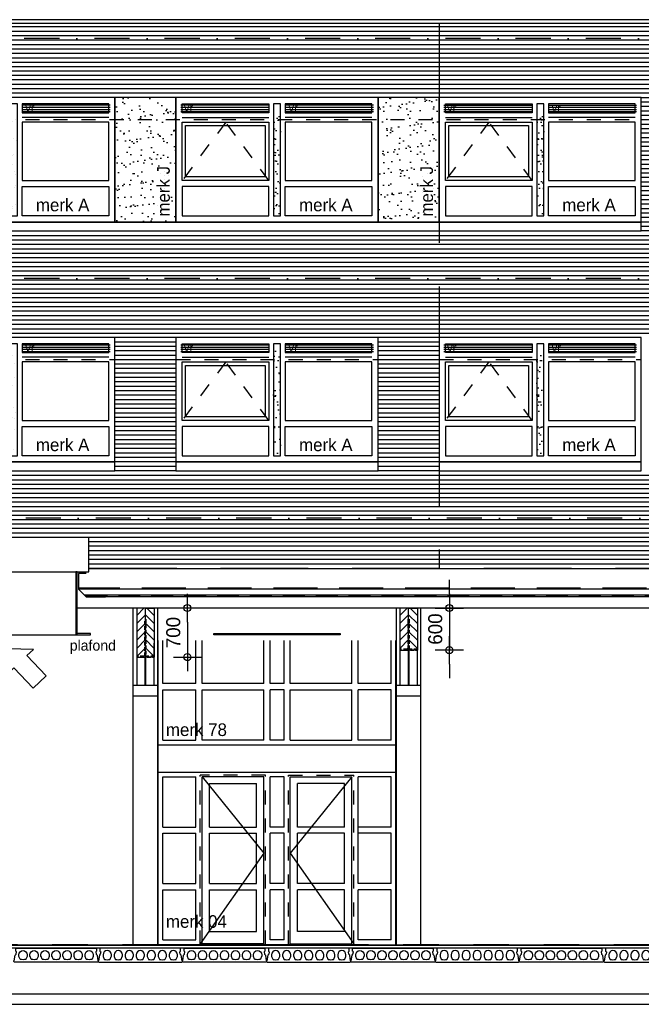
# Model space of a CAD drawing. Extents: x 0 to 140000, y 0 to 84100.
# Tile 83 of 105: x 85395 to 94252, y 44785 to 58824. Entities that reach past the tile are written whole.
import ezdxf
from ezdxf.enums import TextEntityAlignment as Align

# ---------------------------------------------------------------- set-up
doc = ezdxf.new("R2010")
doc.units = 0
doc.header["$LTSCALE"] = 100
doc.header["$MEASUREMENT"] = 0
doc.header["$PDMODE"] = 35
doc.header["$PDSIZE"] = 5
for name, pattern in [('B0201', [50, 31.25, -6.25, 6.25, -6.25]), ('B0701', [9.375, 6.25, -3.125]), ('B0702', [4.6875, 3.125, -1.5625]), ('B0703', [18.75, 12.5, -6.25]), ('DASHDOT', [1, 0.5, -0.25, 0, -0.25]), ('DASHED', [0.75, 0.5, -0.25]), ('TEGELS', [4, 2, -2])]:
    doc.linetypes.add(name, pattern=pattern)
doc.layers.get('0').update_dxf_attribs({"linetype": 'CONTINUOUS'})
doc.layers.get('DEFPOINTS').update_dxf_attribs({"linetype": 'CONTINUOUS'})
for name, color, linetype in [('AA28----_KONSTRUKTIE', 1, 'CONTINUOUS'), ('AA31----_BUITENKOZ', 7, 'CONTINUOUS'), ('AC32----_BINNENKOZIJ', 1, 'CONTINUOUS'), ('AL$0A---_WIJZIGINGEN', 2, 'CONTINUOUS'), ('AL$7A---_STRAMIEN', 42, 'B0201'), ('AL$8A---_HULPLIJNEN', 1, 'CONTINUOUS'), ('AL21----_BUITENWAND', 2, 'CONTINUOUS'), ('AL23----_VLOEREN', 7, 'CONTINUOUS'), ('AL27K---_ISOLATIE', 7, 'CONTINUOUS'), ('AL27MH--_METAAL', 7, 'CONTINUOUS'), ('AL28----_KONSTRUKTIE', 3, 'CONTINUOUS'), ('AL31----_BUITENKOZ', 7, 'CONTINUOUS'), ('AL31----_BUITENKOZIJ', 7, 'CONTINUOUS'), ('AL32----_BINNENKOZIJ', 7, 'CONTINUOUS'), ('AL43----_VLOERAFW', 1, 'CONTINUOUS'), ('AL45----_PLAFONDAFW', 7, 'CONTINUOUS'), ('AL47----_DAKAFW', 1, 'CONTINUOUS'), ('AM$1A---_ALGEMEEN', 1, 'CONTINUOUS'), ('AT$0A---_WIJZIGINGEN', 7, 'CONTINUOUS'), ('AT$1A---_ALGEMEEN', 7, 'CONTINUOUS'), ('AT$1A---_TEKST', 2, 'CONTINUOUS'), ('DLLATATIE', 3, 'B0703'), ('VENTILATIE', 1, 'CONTINUOUS'), ('ZONWERING', 4, 'TEGELS')]:
    doc.layers.add(name, color=color, linetype=linetype)
doc.styles.add('00_100', font='B-GBP.shx', dxfattribs={"height": 120})
doc.styles.add('01_100', font='B-GBP.shx', dxfattribs={"height": 180})
doc.styles.add('02_100', font='B-GBP.shx', dxfattribs={"height": 250})
doc.styles.add('03_AT', font='B-GBP')
doc.styles.add('B-01', font='b-gbp')
doc.dimstyles.new('BV100-18', dxfattribs={"dimscale": 100, "dimtxt": 2, "dimasz": 2, "dimexe": 3, "dimexo": 3, "dimgap": 1, "dimtad": 1, "dimdec": 0, "dimzin": 0, "dimtxsty": 'B-01', "dimblk": 'TOD', "dimcen": 1, "dimdle": 1.25, "dimse1": 1, "dimse2": 1, "dimclrd": 1, "dimclre": 1, "dimclrt": 1, "dimazin": 3, "dimtfac": 0.5, "dimtdec": 0, "dimtix": 1, "dimtmove": 0, "dimatfit": 3, "dimtolj": 1, "dimtzin": 0})
pattern_1 = [(37.5, (34717.9, -26474.17), (-7.6852, 235.0725), [0, -185.44, 0, -207.4, 0, -198.25]), (7.5, (34717.9, -26474.17), (215.9128, 344.3018), [0, -100.04, 0, -167.14, 0, -64.05]), (327.5, (34567.83, -26474.17), (379.9253, 0.6904), [0, -61, 0, -219.6, 0, -286.7]), (317.5, (34567.83, -26474.17), (366.7474, 107.0764), [0, -30.5, 0, -143.96, 0, -164.7])]
pattern_2 = [(37.5, (38467.9, -26474.17), (-7.6852, 235.0725), [0, -185.44, 0, -207.4, 0, -198.25]), (7.5, (38467.9, -26474.17), (215.9128, 344.3018), [0, -100.04, 0, -167.14, 0, -64.05]), (327.5, (38317.83, -26474.17), (379.9253, 0.6904), [0, -61, 0, -219.6, 0, -286.7]), (317.5, (38317.83, -26474.17), (366.7474, 107.0764), [0, -30.5, 0, -143.96, 0, -164.7])]

# ---------------------------------------------------------------- blocks, each defined once
blk = doc.blocks.new('PH31-001')
at = {"layer": 'AL31----_BUITENKOZ'}
h = blk.add_hatch(dxfattribs=at)
h.set_pattern_fill('AR-SAND', color=256, scale=122, style=0)
h.set_pattern_definition([(37.5, (-52903.8, -82412.16), (-7.6852, 235.0725), [0, -185.44, 0, -207.4, 0, -198.25]), (7.5, (-52903.8, -82412.16), (215.9128, 344.3018), [0, -100.04, 0, -167.14, 0, -64.05]), (327.5, (-53053.86, -82412.16), (379.9253, 0.6904), [0, -61, 0, -219.6, 0, -286.7]), (317.5, (-53053.86, -82412.16), (366.7474, 107.0764), [0, -30.5, 0, -143.96, 0, -164.7])])
h.paths.add_polyline_path([(1490, 1580), (1390, 1580), (1390, 67), (1490, 67)])
for p, q in [((88, 1492), (1323, 1492)), ((2792, 1492), (1557, 1492)), ((0, 0), (0, 0)), ((0, 0), (0, 0))]:
    blk.add_line(p, q, dxfattribs=at)
at = {"layer": 'AL31----_BUITENKOZ', "color": 1, "linetype": 'TEGELS'}
for p, q in [((709, 1425), (88, 593)), ((1323, 593), (709, 1425))]:
    blk.add_line(p, q, dxfattribs=at)
at = {"layer": 'AL31----_BUITENKOZ'}
for points in [[(2880, 0), (2880, 1774), (0, 1774), (0, 1774), (0, 0)], [(88, 1559), (88, 1686), (1323, 1686), (1323, 1559)], [(1490, 1686), (1390, 1686), (1390, 88), (1490, 88)], [(2792, 1559), (2792, 1686), (1557, 1686), (1557, 1559)], [(88, 593), (88, 1425), (1323, 1425), (1323, 593)], [(2792, 593), (2792, 1425), (1557, 1425), (1557, 593)], [(88, 505), (88, 88), (1323, 88), (1323, 505)], [(2792, 505), (2792, 88), (1557, 88), (1557, 505)]]:
    blk.add_lwpolyline(points, close=True, dxfattribs=at)
at = {"layer": 'AL31----_BUITENKOZ', "color": 1}
blk.add_lwpolyline([(138, 643), (138, 1375), (1273, 1375), (1273, 643)], close=True, dxfattribs=at)
at = {"layer": 'AT$1A---_TEKST', "style": '01_100'}
blk.add_text('merk A', height=180, dxfattribs=at).set_placement((1754, 154))
blk = doc.blocks.new('PH00-002')
at = {"layer": 'AA31----_BUITENKOZ'}
h = blk.add_hatch(dxfattribs=at)
h.set_pattern_fill('AR-SAND', color=256, scale=122, style=0)
h.set_pattern_definition([(37.5, (-19824.08, -53610.47), (-7.6852, 235.0725), [0, -185.44, 0, -207.4, 0, -198.25]), (7.5, (-19824.08, -53610.47), (215.9128, 344.3018), [0, -100.04, 0, -167.14, 0, -64.05]), (327.5, (-19974.14, -53610.47), (379.9253, 0.6904), [0, -61, 0, -219.6, 0, -286.7]), (317.5, (-19974.14, -53610.47), (366.7474, 107.0764), [0, -30.5, 0, -143.96, 0, -164.7])])
h.paths.add_polyline_path([(0, 1774), (-870, 1774), (-870, 0), (0, 0)])
h.paths.add_polyline_path([(-43, 33), (-43, 1023), (-313, 1023), (-313, 33)], flags=24)
at = {"layer": 'AL31----_BUITENKOZ', "color": 42}
blk.add_lwpolyline([(-870, 0), (0, 0), (0, 1774), (-870, 1774)], close=True, dxfattribs=at)
at = {"layer": 'AT$1A---_TEKST', "color": 1, "style": '01_100'}
blk.add_text('merk J', height=180, rotation=90, dxfattribs=at).set_placement((-88, 78))
blk = doc.blocks.new('N110200A_8790002')
blk.add_lwpolyline([(590, 0), (600, 10), (600, 20), (595, 20), (583.485281, 100.60303), (569.343146, 114.745166), (564.393398, 149.393398), (575, 160), (575, 200), (-575, 200), (-575, 160), (-564.393398, 149.393398), (-569.343146, 114.745166), (-583.485281, 100.60303), (-595, 20), (-600, 20), (-600, 10), (-590, 0)], close=True)
for points in [[(-529.5, 106.5), (-529.5, 86.873683, 0.099699), (-528.330573, 81.0672), (-513.225136, 45.08727, 0.216278), (-508.981623, 41.155233, 0.162058), (-433.018377, 41.155233, 0.216278), (-428.774864, 45.08727), (-413.669427, 81.0672, 0.099699), (-412.5, 86.873683), (-412.5, 106.5, 1)], [(-372.5, 106.5), (-372.5, 86.873683, 0.099699), (-371.330573, 81.0672), (-356.225136, 45.08727, 0.216278), (-351.981623, 41.155233, 0.162058), (-276.018377, 41.155233, 0.216278), (-271.774864, 45.08727), (-256.669427, 81.0672, 0.099699), (-255.5, 86.873683), (-255.5, 106.5, 1)], [(-215.5, 106.5), (-215.5, 86.873683, 0.099699), (-214.330573, 81.0672), (-199.225136, 45.08727, 0.216278), (-194.981623, 41.155233, 0.162058), (-119.018377, 41.155233, 0.216278), (-114.774864, 45.08727), (-99.669427, 81.0672, 0.099699), (-98.5, 86.873683), (-98.5, 106.5, 1)], [(-58.5, 106.5), (-58.5, 86.873683, 0.099699), (-57.330573, 81.0672), (-42.225136, 45.08727, 0.216278), (-37.981623, 41.155233, 0.162058), (37.981623, 41.155233, 0.216278), (42.225136, 45.08727), (57.330573, 81.0672, 0.099699), (58.5, 86.873683), (58.5, 106.5, 1)], [(98.5, 106.5), (98.5, 86.873683, 0.099699), (99.669427, 81.0672), (114.774864, 45.08727, 0.216278), (119.018377, 41.155233, 0.162058), (194.981623, 41.155233, 0.216278), (199.225136, 45.08727), (214.330573, 81.0672, 0.099699), (215.5, 86.873683), (215.5, 106.5, 1)], [(255.5, 106.5), (255.5, 86.873683, 0.099699), (256.669427, 81.0672), (271.774864, 45.08727, 0.216278), (276.018377, 41.155233, 0.162058), (351.981623, 41.155233, 0.216278), (356.225136, 45.08727), (371.330573, 81.0672, 0.099699), (372.5, 86.873683), (372.5, 106.5, 1)], [(412.5, 106.5), (412.5, 86.873683, 0.099699), (413.669427, 81.0672), (428.774864, 45.08727, 0.216278), (433.018377, 41.155233, 0.162058), (508.981623, 41.155233, 0.216278), (513.225136, 45.08727), (528.330573, 81.0672, 0.099699), (529.5, 86.873683), (529.5, 106.5, 1)]]:
    blk.add_lwpolyline(points, format="xyb", close=True)
blk = doc.blocks.new('AS00S005')
at = {"layer": 'AL$0A---_WIJZIGINGEN'}
blk.add_lwpolyline([(0, 0), (-5.12, -5.12), (-5.12, -2.56), (-13.06, -2.56), (-13.06, 2.56), (-5.12, 2.56), (-5.12, 5.12)], close=True, dxfattribs=at)
at = {"layer": 'AT$0A---_WIJZIGINGEN', "color": 3, "style": '03_AT'}
blk.add_attdef('NUMMER', text='', height=3.5, dxfattribs=at).set_placement((-8.98, -0.06), align=Align.MIDDLE)
blk = doc.blocks.new('TOD')
for p, q in [((0, -1), (0, 1)), ((-1, 0), (1, 0))]:
    blk.add_line(p, q)
blk.add_circle((0, 0), 0.25)
blk = doc.blocks.new('*D635')
at = {"color": 1, "linetype": 'BYBLOCK'}
for p, q in [((91517, 50635), (91517, 50835)), ((91517, 50435), (91517, 49835)), ((91517, 49635), (91517, 49435))]:
    blk.add_line(p, q, dxfattribs=at)
at = {"layer": 'DEFPOINTS', "color": 0, "linetype": 'BYBLOCK'}
for p in [(91850, 50435), (91517, 49835), (91946, 49835)]:
    blk.add_point(p, dxfattribs=at)
at = {"color": 1, "linetype": 'BYBLOCK', "xscale": 200, "yscale": 200, "zscale": 200}
for p, rotation in [((91517, 50435), 270), ((91517, 49835), 90)]:
    blk.add_blockref('TOD', p, dxfattribs=dict(at, rotation=rotation))
at = {"color": 1, "linetype": 'BYBLOCK', "insert": (91317, 50135), "char_height": 200, "attachment_point": 5, "rotation": 90, "style": 'B-01'}
blk.add_mtext('\\A1;600', dxfattribs=at)
blk = doc.blocks.new('*D636')
at = {"color": 1, "linetype": 'BYBLOCK'}
blk.add_line((86618, 50235), (86618, 49935), dxfattribs=at)
at = {"layer": 'DEFPOINTS', "color": 0, "linetype": 'BYBLOCK'}
for p in [(86952, 50435), (86618, 49735), (87062, 49735)]:
    blk.add_point(p, dxfattribs=at)
at = {"color": 1, "linetype": 'BYBLOCK', "xscale": 200, "yscale": 200, "zscale": 200}
for p, rotation in [((86618, 50435), 90), ((86618, 49735), 270)]:
    blk.add_blockref('TOD', p, dxfattribs=dict(at, rotation=rotation))
at = {"color": 1, "linetype": 'BYBLOCK', "insert": (86418, 50085), "char_height": 200, "attachment_point": 5, "rotation": 90, "style": 'B-01'}
blk.add_mtext('\\A1;700', dxfattribs=at)

msp = doc.modelspace()

# ---------------------------------------------------------------- hatches: boundary and pattern name
at = {"layer": 'AA28----_KONSTRUKTIE'}
h = msp.add_hatch(dxfattribs=at)
h.set_pattern_fill('ANSI31', color=256, scale=666, style=0)
h.set_pattern_definition([(45, (-4403.96, 25384.29), (-58.86664, 58.86664), [])])
h.paths.add_polyline_path([(87186.7, 50434.7), (87061.7, 50434.7), (87061.7, 49734.7), (87186.7, 49734.7)])
h = msp.add_hatch(dxfattribs=at)
h.set_pattern_fill('ANSI31', color=256, scale=666, style=0)
h.set_pattern_definition([(135, (178777.34, 25384.29), (58.86664, 58.86664), [])])
h.paths.add_polyline_path([(87186.7, 50434.7), (87311.7, 50434.7), (87311.7, 49734.7), (87186.7, 49734.7)])
h = msp.add_hatch(dxfattribs=at)
h.set_pattern_fill('ANSI31', color=256, scale=666, style=0)
h.set_pattern_definition([(45, (-653.96, 25384.29), (-58.86664, 58.86664), [])])
h.paths.add_polyline_path([(90936.7, 50434.7), (90811.7, 50434.7), (90811.7, 49834.7), (90936.7, 49834.7)])
h = msp.add_hatch(dxfattribs=at)
h.set_pattern_fill('ANSI31', color=256, scale=666, style=0)
h.set_pattern_definition([(135, (182527.34, 25384.29), (58.86664, 58.86664), [])])
h.paths.add_polyline_path([(90936.7, 50434.7), (91061.7, 50434.7), (91061.7, 49834.7), (90936.7, 49834.7)])
at = {"layer": 'AA31----_BUITENKOZ'}
h = msp.add_hatch(dxfattribs=at)
h.set_pattern_fill('AR-SAND', color=256, scale=122, style=0)
h.set_pattern_definition(pattern_1)
h.paths.add_polyline_path([(89111.7, 57517.7), (89011.7, 57517.7), (89011.7, 56005), (89111.7, 56005)])
h = msp.add_hatch(dxfattribs=at)
h.set_pattern_fill('AR-SAND', color=256, scale=122, style=0)
h.set_pattern_definition(pattern_2)
h.paths.add_polyline_path([(92861.7, 57517.7), (92761.7, 57517.7), (92761.7, 56005), (92861.7, 56005)])
h = msp.add_hatch(dxfattribs=at)
h.set_pattern_fill('AR-SAND', color=256, scale=122, style=0)
h.set_pattern_definition(pattern_1)
h.paths.add_polyline_path([(89111.7, 54097.7), (89011.7, 54097.7), (89011.7, 52585), (89111.7, 52585)])
h = msp.add_hatch(dxfattribs=at)
h.set_pattern_fill('AR-SAND', color=256, scale=122, style=0)
h.set_pattern_definition(pattern_2)
h.paths.add_polyline_path([(92861.7, 54097.7), (92761.7, 54097.7), (92761.7, 52585), (92861.7, 52585)])
at = {"layer": 'VENTILATIE'}
h = msp.add_hatch(dxfattribs=at)
h.set_pattern_fill('LINE', color=1, scale=250, style=0)
h.set_pattern_definition([(0, (47177.104, 951.49), (0, 31.25), [])])
h.paths.add_polyline_path([(86684.7, 57492.9), (86684.7, 57619.9), (85428.7, 57619.9), (85428.7, 57492.9)])
h = msp.add_hatch(dxfattribs=at)
h.set_pattern_fill('LINE', color=1, scale=250, style=0)
h.set_pattern_definition([(0, (49437.104, 951.49), (0, 31.25), [])])
h.paths.add_polyline_path([(88944.7, 57492.9), (88944.7, 57619.9), (87688.7, 57619.9), (87688.7, 57492.9)])
h = msp.add_hatch(dxfattribs=at)
h.set_pattern_fill('LINE', color=1, scale=250, style=0)
h.set_pattern_definition([(0, (50927.104, 951.49), (0, 31.25), [])])
h.paths.add_polyline_path([(90434.7, 57492.9), (90434.7, 57619.9), (89178.7, 57619.9), (89178.7, 57492.9)])
h = msp.add_hatch(dxfattribs=at)
h.set_pattern_fill('LINE', color=1, scale=250, style=0)
h.set_pattern_definition([(0, (53187.104, 950.322), (0, 31.25), [])])
h.paths.add_polyline_path([(92694.7, 57491.7), (92694.7, 57618.7), (91438.7, 57618.7), (91438.7, 57491.7)])
h = msp.add_hatch(dxfattribs=at)
h.set_pattern_fill('LINE', color=1, scale=250, style=0)
h.set_pattern_definition([(0, (54677.104, 950.322), (0, 31.25), [])])
h.paths.add_polyline_path([(94184.7, 57491.7), (94184.7, 57618.7), (92928.7, 57618.7), (92928.7, 57491.7)])
h = msp.add_hatch(dxfattribs=at)
h.set_pattern_fill('LINE', color=1, scale=250, style=0)
h.set_pattern_definition([(0, (47177.104, -2468.51), (0, 31.25), [])])
h.paths.add_polyline_path([(86684.7, 54072.9), (86684.7, 54199.9), (85428.7, 54199.9), (85428.7, 54072.9)])
h = msp.add_hatch(dxfattribs=at)
h.set_pattern_fill('LINE', color=1, scale=250, style=0)
h.set_pattern_definition([(0, (49437.104, -2468.51), (0, 31.25), [])])
h.paths.add_polyline_path([(88944.7, 54072.9), (88944.7, 54199.9), (87688.7, 54199.9), (87688.7, 54072.9)])
h = msp.add_hatch(dxfattribs=at)
h.set_pattern_fill('LINE', color=1, scale=250, style=0)
h.set_pattern_definition([(0, (50927.104, -2468.51), (0, 31.25), [])])
h.paths.add_polyline_path([(90434.7, 54072.9), (90434.7, 54199.9), (89178.7, 54199.9), (89178.7, 54072.9)])
h = msp.add_hatch(dxfattribs=at)
h.set_pattern_fill('LINE', color=1, scale=250, style=0)
h.set_pattern_definition([(0, (53187.104, -2469.678), (0, 31.25), [])])
h.paths.add_polyline_path([(92694.7, 54071.7), (92694.7, 54198.7), (91438.7, 54198.7), (91438.7, 54071.7)])
h = msp.add_hatch(dxfattribs=at)
h.set_pattern_fill('LINE', color=1, scale=250, style=0)
h.set_pattern_definition([(0, (54677.104, -2469.678), (0, 31.25), [])])
h.paths.add_polyline_path([(94184.7, 54071.7), (94184.7, 54198.7), (92928.7, 54198.7), (92928.7, 54071.7)])

# ---------------------------------------------------------------- linework, layer by layer
at = {"color": 42}
for p, q in [((87368.7, 45634.7), (87368.7, 49972.2)), ((87435.7, 48551.7), (87435.7, 49268.7)), ((87361.7, 48484.7), (90747.7, 48484.7)), ((87435.7, 48551.7), (87905.7, 48551.7)), ((88873.7, 48551.7), (87993.7, 48551.7)), ((89161.7, 48551.7), (88961.7, 48551.7)), ((89249.7, 48551.7), (90129.7, 48551.7)), ((90687.7, 48551.7), (90217.7, 48551.7)), ((87361.7, 48094.7), (90747.7, 48094.7)), ((87435.7, 48027.7), (87905.7, 48027.7)), ((87435.7, 47310.7), (87435.7, 48027.7)), ((87905.7, 47310.7), (87905.7, 48027.7)), ((88873.7, 48027.7), (87993.7, 48027.7)), ((87993.7, 45634.7), (87993.7, 48027.7)), ((88873.7, 45634.7), (88873.7, 48027.7)), ((89161.7, 48027.7), (88961.7, 48027.7)), ((88961.7, 47310.7), (88961.7, 48027.7)), ((89161.7, 47310.7), (89161.7, 48027.7)), ((89249.7, 48027.7), (90129.7, 48027.7)), ((89249.7, 45634.7), (89249.7, 48027.7)), ((90129.7, 45634.7), (90129.7, 48027.7)), ((90687.7, 48027.7), (90217.7, 48027.7)), ((90217.7, 46506.7), (90217.7, 48027.7)), ((90687.7, 47310.7), (90687.7, 48027.7)), ((88098.7, 47310.7), (88098.7, 47932.7)), ((88098.7, 47932.7), (88768.9, 47932.7)), ((88768.9, 47310.7), (88768.9, 47932.7)), ((89354.5, 47310.7), (89354.5, 47932.7)), ((90024.7, 47932.7), (89354.5, 47932.7)), ((90024.7, 47310.7), (90024.7, 47932.7)), ((87435.7, 47310.7), (87905.7, 47310.7)), ((87435.7, 47222.7), (87905.7, 47222.7)), ((87435.7, 46506.7), (87435.7, 47222.7)), ((87905.7, 46506.7), (87905.7, 47222.7)), ((88098.7, 47310.7), (88769.1, 47310.7)), ((88098.7, 46506.7), (88098.7, 47222.7)), ((88098.7, 47222.7), (88769.1, 47222.7)), ((88768.9, 46506.7), (88768.9, 47222.7)), ((89161.9, 47310.7), (88961.7, 47310.7)), ((89161.9, 47222.7), (88961.7, 47222.7)), ((88961.7, 46506.7), (88961.7, 47222.7)), ((89161.7, 46506.7), (89161.7, 47222.7)), ((90024.9, 47310.7), (89354.5, 47310.7)), ((89354.5, 46506.7), (89354.5, 47222.7)), ((90024.9, 47222.7), (89354.5, 47222.7)), ((90024.7, 46506.7), (90024.7, 47222.7)), ((90217.7, 46527.3), (90217.7, 47287)), ((90687.9, 47310.7), (90217.9, 47310.7)), ((90687.9, 47222.7), (90217.9, 47222.7)), ((90687.7, 46506.7), (90687.7, 47222.7)), ((87435.7, 46506.7), (87905.7, 46506.7)), ((88098.7, 46506.7), (88768.9, 46506.7)), ((89161.7, 46506.7), (88961.7, 46506.7)), ((90024.7, 46506.7), (89354.5, 46506.7)), ((90687.7, 46506.7), (90217.7, 46506.7)), ((87435.7, 46418.7), (87905.7, 46418.7)), ((87435.7, 45701.7), (87435.7, 46418.7)), ((87905.7, 45701.7), (87905.7, 46418.7)), ((88098.7, 45820.7), (88098.7, 46418.7)), ((88098.7, 46418.7), (88768.9, 46418.7)), ((88768.9, 45820.7), (88768.9, 46418.7)), ((89161.7, 46418.7), (88961.7, 46418.7)), ((88961.7, 45701.7), (88961.7, 46418.7)), ((89161.7, 45701.7), (89161.7, 46418.7)), ((89354.5, 45820.7), (89354.5, 46418.7)), ((90024.7, 46418.7), (89354.5, 46418.7)), ((90024.7, 45820.7), (90024.7, 46418.7)), ((90217.7, 45701.7), (90217.7, 46418.7)), ((90687.7, 46418.7), (90217.7, 46418.7)), ((90687.7, 45701.7), (90687.7, 46418.7)), ((88098.7, 45820.7), (88768.9, 45820.7)), ((90024.7, 45820.7), (89354.5, 45820.7)), ((87968.7, 45634.7), (87368.7, 45634.7)), ((87435.7, 45701.7), (87905.7, 45701.7)), ((88873.7, 45644.7), (87993.7, 45644.7)), ((89228.7, 45634.7), (88898.7, 45634.7)), ((89161.7, 45701.7), (88961.7, 45701.7)), ((89249.7, 45644.7), (90129.7, 45644.7)), ((90154.7, 45634.7), (90754.7, 45634.7)), ((90687.7, 45701.7), (90217.7, 45701.7))]:
    msp.add_line(p, q, dxfattribs=at)
at = {"layer": 'AC32----_BINNENKOZIJ', "color": 42}
for p, q in [((87993.7, 48027.7), (88873.7, 46939.7)), ((90129.7, 48027.7), (89249.7, 46939.7)), ((88873.7, 46939.7), (87968.7, 45644.7)), ((89249.7, 46939.7), (90154.7, 45644.7))]:
    msp.add_line(p, q, dxfattribs=at)
at = {"layer": 'AL$7A---_STRAMIEN', "color": 1, "linetype": 'DASHDOT', "ltscale": 10}
for p, q in [((130964.8, 58554.7), (9153.4, 58554.7)), ((130964.8, 55134.7), (9153.4, 55134.7)), ((130984.9, 51714.7), (9173.5, 51714.7)), ((102367.1, 45634.7), (9173.5, 45634.7)), ((103361.7, 45634.7), (10168.2, 45634.7))]:
    msp.add_line(p, q, dxfattribs=at)
at = {"layer": 'AL$8A---_HULPLIJNEN'}
for p, q in [((68686.7, 44934.7), (95871, 44934.7)), ((68686.7, 44784.7), (95871, 44784.7))]:
    msp.add_line(p, q, dxfattribs=at)
at = {"layer": 'AL21----_BUITENWAND'}
for p, q in [((105964.2, 58823.7), (11836.7, 58823.7)), ((105964.2, 58768.8), (11836.7, 58768.8)), ((86382.3, 50998), (101751.7, 50998))]:
    msp.add_line(p, q, dxfattribs=at)
at = {"layer": 'AL21----_BUITENWAND', "color": 42}
for p, q in [((11866.7, 58724.7), (105922.4, 58724.7)), ((11866.7, 58661.3), (105922.4, 58661.3)), ((11866.7, 58598), (105922.4, 58598)), ((11866.7, 58534.7), (105922.4, 58534.7)), ((11866.7, 58471.3), (105922.4, 58471.3)), ((11866.7, 58408), (105922.4, 58408)), ((11866.7, 58344.7), (105922.4, 58344.7)), ((11866.7, 58281.3), (105922.4, 58281.3)), ((11866.7, 58218), (105922.4, 58218)), ((11866.7, 58154.7), (105922.4, 58154.7)), ((105922.4, 58091.3), (11866.7, 58091.3)), ((105922.4, 58028), (11866.7, 58028)), ((105922.4, 57964.7), (11866.7, 57964.7)), ((105922.4, 57901.3), (11866.7, 57901.3)), ((105922.4, 57838), (11866.7, 57838)), ((105922.4, 57774.7), (11866.7, 57774.7)), ((95121.7, 57711.3), (94251.7, 57711.3)), ((95121.7, 57648), (94251.7, 57648)), ((95121.7, 57584.7), (94251.7, 57584.7)), ((95121.7, 57521.3), (94251.7, 57521.3)), ((95121.7, 57458), (94251.7, 57458)), ((95121.7, 57394.7), (94251.7, 57394.7)), ((95121.7, 57331.3), (94251.7, 57331.3)), ((95121.7, 57268), (94251.7, 57268)), ((95121.7, 57204.7), (94251.7, 57204.7)), ((95121.7, 57141.3), (94251.7, 57141.3)), ((95121.7, 57078), (94251.7, 57078)), ((95121.7, 57014.7), (94251.7, 57014.7)), ((95121.7, 56951.3), (94251.7, 56951.3)), ((95121.7, 56888), (94251.7, 56888)), ((95121.7, 56824.7), (94251.7, 56824.7)), ((95121.7, 56761.3), (94251.7, 56761.3)), ((95121.7, 56698), (94251.7, 56698)), ((95121.7, 56634.7), (94251.7, 56634.7)), ((95121.7, 56571.3), (94251.7, 56571.3)), ((95121.7, 56508), (94251.7, 56508)), ((95121.7, 56444.7), (94251.7, 56444.7)), ((95121.7, 56381.3), (94251.7, 56381.3)), ((95121.7, 56318), (94251.7, 56318)), ((95121.7, 56254.7), (94251.7, 56254.7)), ((95121.7, 56191.3), (94251.7, 56191.3)), ((95121.7, 56128), (94251.7, 56128)), ((95121.7, 56064.7), (94251.7, 56064.7)), ((95121.7, 56001.3), (94251.7, 56001.3)), ((95121.7, 55938), (94251.7, 55938)), ((78531.7, 55748), (105922.4, 55748)), ((95121.7, 55874.7), (94251.7, 55874.7)), ((95121.7, 55811.3), (94251.7, 55811.3)), ((78531.7, 55684.7), (105922.4, 55684.7)), ((78531.7, 55621.3), (105922.4, 55621.3)), ((78531.7, 55558), (105922.4, 55558)), ((78531.7, 55494.7), (105922.4, 55494.7)), ((78531.7, 55431.3), (105922.4, 55431.3)), ((78531.7, 55368), (105922.4, 55368)), ((78531.7, 55304.7), (105922.4, 55304.7)), ((78531.7, 55241.3), (105922.4, 55241.3)), ((78531.7, 55178), (105922.4, 55178)), ((78531.7, 55114.7), (105922.4, 55114.7)), ((78531.7, 55051.3), (105922.4, 55051.3)), ((78531.7, 54988), (105922.4, 54988)), ((78531.7, 54924.7), (105922.4, 54924.7)), ((78531.7, 54861.3), (105922.4, 54861.3)), ((78531.7, 54798), (105922.4, 54798)), ((78531.7, 54734.7), (105922.4, 54734.7)), ((78531.7, 54671.3), (105922.4, 54671.3)), ((78531.7, 54608), (105922.4, 54608)), ((78531.7, 54544.7), (105922.4, 54544.7)), ((78531.7, 54481.3), (105922.4, 54481.3)), ((78531.7, 54418), (105922.4, 54418)), ((78531.7, 54354.7), (105922.4, 54354.7)), ((87621.7, 54291.3), (86751.7, 54291.3)), ((87621.7, 54228), (86751.7, 54228)), ((91371.7, 54291.3), (90501.7, 54291.3)), ((91371.7, 54228), (90501.7, 54228)), ((87621.7, 54164.7), (86751.7, 54164.7)), ((87621.7, 54101.3), (86751.7, 54101.3)), ((91371.7, 54164.7), (90501.7, 54164.7)), ((91371.7, 54101.3), (90501.7, 54101.3)), ((87621.7, 54038), (86751.7, 54038)), ((87621.7, 53974.7), (86751.7, 53974.7)), ((87621.7, 53911.3), (86751.7, 53911.3)), ((91371.7, 54038), (90501.7, 54038)), ((91371.7, 53974.7), (90501.7, 53974.7)), ((91371.7, 53911.3), (90501.7, 53911.3)), ((87621.7, 53848), (86751.7, 53848)), ((87621.7, 53784.7), (86751.7, 53784.7)), ((91371.7, 53848), (90501.7, 53848)), ((91371.7, 53784.7), (90501.7, 53784.7)), ((87621.7, 53721.3), (86751.7, 53721.3)), ((87621.7, 53658), (86751.7, 53658)), ((91371.7, 53721.3), (90501.7, 53721.3)), ((91371.7, 53658), (90501.7, 53658)), ((87621.7, 53594.7), (86751.7, 53594.7)), ((87621.7, 53531.3), (86751.7, 53531.3)), ((91371.7, 53594.7), (90501.7, 53594.7)), ((91371.7, 53531.3), (90501.7, 53531.3)), ((87621.7, 53468), (86751.7, 53468)), ((87621.7, 53404.7), (86751.7, 53404.7)), ((91371.7, 53468), (90501.7, 53468)), ((91371.7, 53404.7), (90501.7, 53404.7)), ((87621.7, 53341.3), (86751.7, 53341.3)), ((87621.7, 53278), (86751.7, 53278)), ((87621.7, 53214.7), (86751.7, 53214.7)), ((91371.7, 53341.3), (90501.7, 53341.3)), ((91371.7, 53278), (90501.7, 53278)), ((91371.7, 53214.7), (90501.7, 53214.7)), ((87621.7, 53151.3), (86751.7, 53151.3)), ((87621.7, 53088), (86751.7, 53088)), ((91371.7, 53151.3), (90501.7, 53151.3)), ((91371.7, 53088), (90501.7, 53088)), ((87621.7, 53024.7), (86751.7, 53024.7)), ((87621.7, 52961.3), (86751.7, 52961.3)), ((91371.7, 53024.7), (90501.7, 53024.7)), ((91371.7, 52961.3), (90501.7, 52961.3)), ((87621.7, 52898), (86751.7, 52898)), ((87621.7, 52834.7), (86751.7, 52834.7)), ((91371.7, 52898), (90501.7, 52898)), ((91371.7, 52834.7), (90501.7, 52834.7)), ((87621.7, 52771.3), (86751.7, 52771.3)), ((87621.7, 52708), (86751.7, 52708)), ((91371.7, 52771.3), (90501.7, 52771.3)), ((91371.7, 52708), (90501.7, 52708)), ((87621.7, 52644.7), (86751.7, 52644.7)), ((87621.7, 52581.3), (86751.7, 52581.3)), ((87621.7, 52518), (86751.7, 52518)), ((91371.7, 52644.7), (90501.7, 52644.7)), ((91371.7, 52581.3), (90501.7, 52581.3)), ((91371.7, 52518), (90501.7, 52518)), ((87621.7, 52454.7), (86751.7, 52454.7)), ((87621.7, 52391.3), (86751.7, 52391.3)), ((91371.7, 52454.7), (90501.7, 52454.7)), ((91371.7, 52391.3), (90501.7, 52391.3)), ((11866.7, 52328), (105922.4, 52328)), ((11866.7, 52264.7), (105922.4, 52264.7)), ((11866.7, 52201.3), (105922.4, 52201.3)), ((11866.7, 52138), (105922.4, 52138)), ((11866.7, 52074.7), (105922.4, 52074.7)), ((11866.7, 52011.3), (105922.4, 52011.3)), ((11866.7, 51948), (105922.4, 51948)), ((11866.7, 51884.7), (105922.4, 51884.7)), ((11866.7, 51821.3), (105922.4, 51821.3)), ((11866.7, 51758), (105922.4, 51758)), ((105922.4, 51694.7), (11866.7, 51694.7)), ((105922.4, 51631.3), (11866.7, 51631.3)), ((105922.4, 51568), (11866.7, 51568)), ((105922.4, 51504.7), (11866.7, 51504.7)), ((105922.4, 51441.3), (75132.3, 51441.3)), ((105922.4, 51378), (86382.3, 51378)), ((105922.4, 51314.7), (86382.3, 51314.7)), ((105922.4, 51251.3), (86382.3, 51251.3)), ((105922.4, 51188), (86382.3, 51188)), ((105922.4, 51124.7), (86382.3, 51124.7)), ((105922.4, 51061.3), (86382.3, 51061.3))]:
    msp.add_line(p, q, dxfattribs=at)
at = {"layer": 'AL23----_VLOEREN'}
for p, q in [((40662.1, 45629.7), (96239.8, 45629.7)), ((96239.8, 45584.7), (40662.1, 45584.7))]:
    msp.add_line(p, q, dxfattribs=at)
at = {"layer": 'AL27K---_ISOLATIE'}
for p, q in [((96198.9, 50704.7), (86233.4, 50704.7)), ((86312.2, 50624.7), (96198.9, 50624.7))]:
    msp.add_line(p, q, dxfattribs=at)
msp.add_lwpolyline([(86341.8, 50927.9), (86233.4, 50927.9), (86233.4, 50704.7), (86341.8, 50594.7), (86618.4, 50594.7)], dxfattribs=at)
at = {"layer": 'AL27MH--_METAAL'}
for p, q in [((96143.4, 50594.7), (86341.8, 50594.7)), ((96139.4, 50434.7), (86211.9, 50434.7))]:
    msp.add_line(p, q, dxfattribs=at)
at = {"layer": 'AL27MH--_METAAL', "color": 1}
msp.add_line((84426.9, 50052.7), (86196.9, 50052.7), dxfattribs=at)
at = {"layer": 'AL27MH--_METAAL'}
for points in [[(84241.6, 50952.9), (86382.3, 50952.9), (86382.3, 51441.5), (84241.6, 51441.5)], [(86196.9, 50052.7), (86211.9, 50052.7), (86211.9, 50952.9), (86196.9, 50952.9)]]:
    msp.add_lwpolyline(points, close=True, dxfattribs=at)
at = {"layer": 'AL28----_KONSTRUKTIE'}
for p, q in [((87011.7, 45634.7), (87011.7, 50434.7)), ((87361.7, 45634.7), (87361.7, 50434.7)), ((90761.7, 45634.7), (90761.7, 50434.7)), ((91111.7, 45634.7), (91111.7, 50434.7)), ((87011.7, 49334.7), (87361.7, 49334.7)), ((90761.7, 49334.7), (91111.7, 49334.7)), ((87011.7, 49184.7), (87361.7, 49184.7)), ((90761.7, 49184.7), (91111.7, 49184.7))]:
    msp.add_line(p, q, dxfattribs=at)
for points in [[(87186.7, 50434.7), (87061.7, 50434.7), (87061.7, 49734.7), (87186.7, 49734.7)], [(87186.7, 50434.7), (87311.7, 50434.7), (87311.7, 49734.7), (87186.7, 49734.7)], [(90936.7, 50434.7), (90811.7, 50434.7), (90811.7, 49834.7), (90936.7, 49834.7)], [(90936.7, 50434.7), (91061.7, 50434.7), (91061.7, 49834.7), (90936.7, 49834.7)]]:
    msp.add_lwpolyline(points, close=True, dxfattribs=at)
at = {"layer": 'AL31----_BUITENKOZ'}
for p, q in [((90501.7, 55938), (90501.7, 55938)), ((91371.7, 55938), (91371.7, 55938))]:
    msp.add_line(p, q, dxfattribs=at)
for points in [[(86751.7, 52518), (83871.7, 52518), (83871.7, 52391.3), (86751.7, 52391.3)], [(90501.7, 52518), (87621.7, 52518), (87621.7, 52391.3), (90501.7, 52391.3)], [(94251.7, 52518), (91371.7, 52518), (91371.7, 52391.3), (94251.7, 52391.3)]]:
    msp.add_lwpolyline(points, close=True, dxfattribs=at)
at = {"layer": 'AL31----_BUITENKOZIJ'}
msp.add_lwpolyline([(83871.7, 55811.3), (94251.7, 55811.3), (94251.7, 55938), (83871.7, 55938)], close=True, dxfattribs=at)
at = {"layer": 'AL32----_BINNENKOZIJ', "color": 42}
for p, q in [((87368.7, 48674.7), (87368.7, 49972.2)), ((87435.7, 49356.7), (87435.7, 49972.2)), ((87905.7, 49356.7), (87905.7, 49972.2)), ((87993.7, 49356.7), (87993.7, 49972.2)), ((88873.7, 49356.7), (88873.7, 49972.2)), ((88961.7, 49356.7), (88961.7, 49972.2)), ((89161.7, 49356.7), (89161.7, 49972.2)), ((89249.7, 49356.7), (89249.7, 49972.2)), ((90129.7, 49356.7), (90129.7, 49972.2)), ((90217.7, 49356.7), (90217.7, 49972.2)), ((90687.7, 49356.7), (90687.7, 49972.2)), ((90754.7, 48674.7), (90754.7, 49972.2)), ((90754.7, 45634.7), (90754.7, 49972.2)), ((87905.7, 49356.7), (87435.7, 49356.7)), ((88873.7, 49356.7), (87993.7, 49356.7)), ((89161.7, 49356.7), (88961.7, 49356.7)), ((90129.7, 49356.7), (89249.7, 49356.7)), ((90687.7, 49356.7), (90217.7, 49356.7)), ((87435.7, 49268.7), (87905.7, 49268.7)), ((87905.7, 48551.7), (87905.7, 49268.7)), ((87993.7, 49268.7), (88873.7, 49268.7)), ((87993.7, 48551.7), (87993.7, 49268.7)), ((88873.7, 48551.7), (88873.7, 49268.7)), ((88961.7, 48551.7), (88961.7, 49268.7)), ((89161.7, 49268.7), (88961.7, 49268.7)), ((89161.7, 48551.7), (89161.7, 49268.7)), ((89249.7, 49268.7), (90129.7, 49268.7)), ((89249.7, 48551.7), (89249.7, 49268.7)), ((90129.7, 48551.7), (90129.7, 49268.7)), ((90217.7, 48551.7), (90217.7, 49268.7)), ((90687.7, 49268.7), (90217.7, 49268.7)), ((90687.7, 48551.7), (90687.7, 49268.7)), ((87368.7, 45634.7), (87368.7, 48125.7)), ((90754.7, 45634.7), (90754.7, 48125.7)), ((87968.7, 45634.7), (87368.7, 45634.7)), ((88873.7, 45644.7), (87993.7, 45644.7)), ((89228.7, 45634.7), (88898.7, 45634.7)), ((89249.7, 45644.7), (90129.7, 45644.7)), ((90154.7, 45634.7), (90754.7, 45634.7))]:
    msp.add_line(p, q, dxfattribs=at)
at = {"layer": 'AL32----_BINNENKOZIJ', "color": 42, "linetype": 'TEGELS'}
for p, q in [((88898.7, 48052.5), (87968.7, 48052.5)), ((87968.7, 45634.7), (87968.7, 48052.5)), ((88898.7, 45634.7), (88898.7, 48052.5)), ((89224.7, 48052.7), (90154.7, 48052.7)), ((89224.7, 45634.7), (89224.7, 48052.7)), ((90154.7, 45634.7), (90154.7, 48052.7))]:
    msp.add_line(p, q, dxfattribs=at)
at = {"layer": 'AL43----_VLOERAFW', "color": 1, "linetype": 'CONTINUOUS'}
msp.add_line((40514.8, 45634.7), (96239.8, 45634.7), dxfattribs=at)
at = {"layer": 'AL45----_PLAFONDAFW'}
msp.add_lwpolyline([(86211.9, 50052.7), (86403.7, 50052.7), (86403.7, 50072.7), (86211.9, 50072.7)], dxfattribs=at)
msp.add_lwpolyline([(89961.7, 50052.7), (88161.7, 50052.7), (88161.7, 50072.7), (89961.7, 50072.7)], close=True, dxfattribs=at)
at = {"layer": 'AL47----_DAKAFW', "color": 7, "linetype": 'B0702'}
msp.add_line((86332.2, 50604.4), (96198.9, 50604.4), dxfattribs=at)
at = {"layer": 'AL47----_DAKAFW', "color": 7, "linetype": 'B0701'}
msp.add_lwpolyline([(96198.9, 50716.5), (86233.4, 50716.5)], dxfattribs=at)
at = {"layer": 'AM$1A---_ALGEMEEN'}
for p, q in [((87061.7, 49934.7), (87061.7, 49334.7)), ((87311.7, 49334.7), (87311.7, 49934.7)), ((90811.7, 49834.7), (90811.7, 49334.7)), ((91061.7, 49334.7), (91061.7, 49834.7))]:
    msp.add_line(p, q, dxfattribs=at)
at = {"layer": 'AM$1A---_ALGEMEEN', "color": 42, "linetype": 'DASHED'}
for points in [[(87194.2, 49749.7), (87179.2, 49749.7), (87179.2, 50274.7), (87194.2, 50274.7)], [(90944.2, 49849.7), (90929.2, 49849.7), (90929.2, 50274.7), (90944.2, 50274.7)], [(90811.7, 49849.7), (90811.7, 49834.7), (91061.7, 49834.7), (91061.7, 49849.7)], [(87061.7, 49749.7), (87061.7, 49734.7), (87311.7, 49734.7), (87311.7, 49749.7)]]:
    msp.add_lwpolyline(points, close=True, dxfattribs=at)
at = {"layer": 'AM$1A---_ALGEMEEN'}
for points in [[(87194.2, 49734.7), (87179.2, 49734.7), (87179.2, 49334.7), (87194.2, 49334.7)], [(90944.2, 49834.7), (90929.2, 49834.7), (90929.2, 49334.7), (90944.2, 49334.7)]]:
    msp.add_lwpolyline(points, close=True, dxfattribs=at)
at = {"layer": 'DLLATATIE'}
for p, q in [((91371.7, 58768.5), (91371.7, 51004.8)), ((86382.3, 51004.8), (105922.4, 51004.8))]:
    msp.add_line(p, q, dxfattribs=at)
at = {"layer": 'ZONWERING', "color": 4}
for p, q in [((83876.9, 57399.6), (94240.1, 57399.6)), ((83876.9, 53976.6), (86740.1, 53976.6)), ((87626.9, 53976.6), (90490.1, 53976.6)), ((91376.9, 53976.6), (94240.1, 53976.6))]:
    msp.add_line(p, q, dxfattribs=at)

# ---------------------------------------------------------------- block references
for name, p in [('PH31-001', (83871.7, 55938)), ('PH00-002', (87621.7, 55938)), ('PH31-001', (87621.7, 55938)), ('PH00-002', (91371.7, 55938)), ('PH31-001', (91371.7, 55938)), ('PH31-001', (83871.7, 52518)), ('PH31-001', (87621.7, 52518)), ('PH31-001', (91371.7, 52518))]:
    msp.add_blockref(name, p)
ref = msp.add_blockref('AS00S005', (85229, 49853.9), dxfattribs=dict(xscale=-50, yscale=50, zscale=50, rotation=313.6296704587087))
ref.add_attrib('NUMMER', 'B', dxfattribs={"layer": 'AT$0A---_WIJZIGINGEN', "color": 3, "height": 3.5, "rotation": 313.62967, "style": '03_AT'}).set_placement((85536.6, 49526.6), align=Align.MIDDLE)
at = {"layer": 'AL23----_VLOEREN', "xscale": -1}
for p in [(85913.3, 45384.7), (88313.3, 45384.7), (90713.3, 45384.7), (93113.3, 45384.7)]:
    msp.add_blockref('N110200A_8790002', p, dxfattribs=at)
at = {"layer": 'AL23----_VLOEREN'}
for p in [(87113.3, 45384.7), (89513.3, 45384.7), (91913.3, 45384.7), (94318.3, 45384.7)]:
    msp.add_blockref('N110200A_8790002', p, dxfattribs=at)

# ---------------------------------------------------------------- texts
at = {"layer": 'AT$1A---_ALGEMEEN', "color": 2}
for s, height, style, p in [('vr', 120, '00_100', (85474.5, 57508.8)), ('vr', 120, '00_100', (87734.5, 57508.8)), ('vr', 120, '00_100', (89224.5, 57508.8)), ('vr', 120, '00_100', (91484.5, 57507.6)), ('vr', 120, '00_100', (92974.5, 57507.6)), ('vr', 120, '00_100', (85474.5, 54088.8)), ('vr', 120, '00_100', (87734.5, 54088.8)), ('vr', 120, '00_100', (89224.5, 54088.8)), ('vr', 120, '00_100', (91484.5, 54087.6)), ('vr', 120, '00_100', (92974.5, 54087.6)), ('plafond', 150, '02_100', (86108.2, 49827.1))]:
    msp.add_text(s, height=height, dxfattribs=dict(at, style=style)).set_placement(p)
at = {"layer": 'AT$1A---_TEKST', "color": 42, "style": '01_100'}
for s, p in [('merk 78', (87478.3, 48610.2)), ('merk 04', (87478.3, 45875.2))]:
    msp.add_text(s, height=180, dxfattribs=at).set_placement(p)

# ---------------------------------------------------------------- dimensions: what is measured, and where the dimension line sits
at = {"layer": 'AM$1A---_ALGEMEEN'}
dim = msp.add_linear_dim(base=(91516.6, 49834.7), p1=(91850.1, 50434.7), p2=(91946, 49834.7), angle=270, dimstyle='BV100-18', dxfattribs=at)
dim.commit()
dim.dimension.update_dxf_attribs({"geometry": '*D635', "text_midpoint": (91316.6, 50134.7)})
dim = msp.add_linear_dim(base=(87784.8, 49734.7), p1=(88118.3, 50434.7), p2=(88228, 49734.7), angle=270, dimstyle='BV100-18', dxfattribs=at)
dim.commit()
dim.dimension.update_dxf_attribs({"geometry": '*D636', "text_midpoint": (87584.8, 50084.7), "insert": (1166.3, 0)})

doc.saveas('drawing.dxf')
